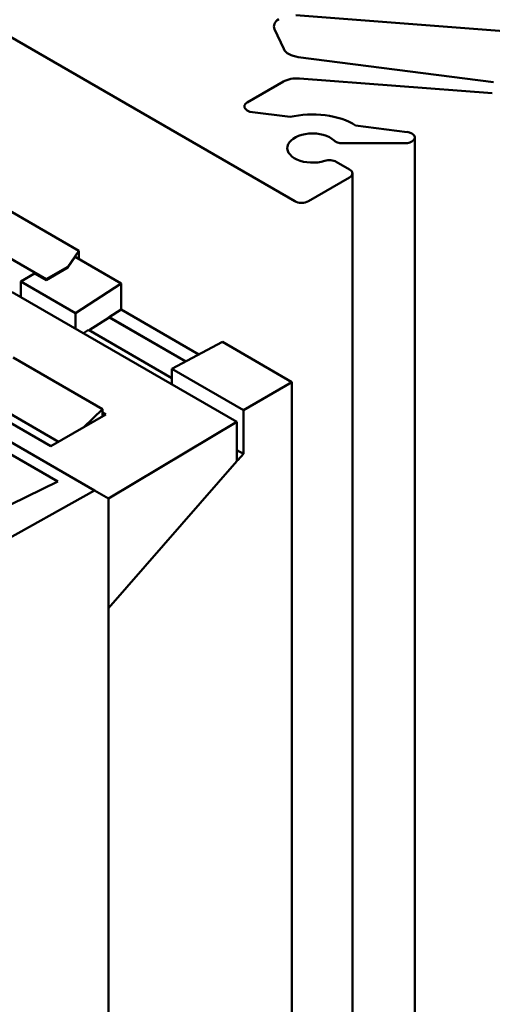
# Model space of a CAD drawing. Header units: millimetres. Extents: x 0 to 187, y 0 to 231.
# Tile 12 of 16: x 36 to 54, y 161 to 199. Entities that reach past the tile are written whole.
import ezdxf

# ---------------------------------------------------------------- set-up
doc = ezdxf.new("R2010")
doc.units = ezdxf.units.MM
doc.layers.add('Arêtes visibles(ISO)', color=7, linetype='Continuous', lineweight=50)

msp = doc.modelspace()

# ---------------------------------------------------------------- linework, layer by layer
at = {"layer": 'Arêtes visibles(ISO)'}
for p, q in [((46.509, 192.108), (23.228, 205.549)), ((57.854, 198.423), (46.556, 199.282)), ((45.734, 198.741), (46.086, 197.983)), ((46.648, 197.672), (54.19, 196.707)), ((54.142, 196.28), (46.699, 196.846)), ((46.071, 196.723), (44.68, 195.92)), ((44.68, 195.613), (44.778, 195.557)), ((44.778, 195.557), (46.332, 195.358)), ((48.861, 195.034), (50.852, 194.779)), ((51.146, 145.578), (51.146, 194.568)), ((50.827, 194.348), (48.352, 194.348)), ((51.036, 194.415), (50.986, 194.386)), ((31.558, 194.022), (38.179, 190.199)), ((48.116, 193.63), (48.631, 193.332)), ((36.91, 189.095), (29.645, 193.289)), ((48.631, 193.026), (47.04, 192.108)), ((48.74, 144.189), (48.74, 193.179)), ((38.179, 190.199), (37.743, 189.575)), ((37.743, 189.552), (38.027, 189.963)), ((38.027, 189.963), (39.809, 188.934)), ((38.179, 189.875), (38.179, 190.199)), ((36.91, 189.095), (37.743, 189.575)), ((37.743, 189.552), (37.743, 189.575)), ((36.46, 189.323), (35.934, 189.009)), ((36.46, 189.323), (36.91, 189.063)), ((36.91, 189.063), (37.743, 189.552)), ((35.934, 189.009), (35.934, 188.411)), ((35.934, 189.009), (38.05, 187.787)), ((36.91, 189.063), (36.91, 189.095)), ((38.05, 187.787), (39.809, 188.934)), ((39.809, 188.934), (39.809, 187.933)), ((44.274, 183.596), (35.602, 188.602)), ((38.05, 187.189), (38.05, 187.787)), ((39.341, 187.639), (39.809, 187.933)), ((39.809, 187.933), (42.813, 186.199)), ((39.341, 187.624), (38.571, 187.13)), ((39.341, 187.639), (42.303, 185.929)), ((39.341, 187.624), (39.341, 187.639)), ((42.29, 185.922), (39.341, 187.624)), ((38.352, 187.015), (38.552, 187.141)), ((41.764, 185.287), (38.552, 187.141)), ((43.717, 186.677), (41.764, 185.643)), ((43.717, 186.677), (46.403, 185.126)), ((30.043, 185.994), (38.784, 180.948)), ((39.085, 184.085), (35.638, 186.076)), ((41.764, 185.643), (41.764, 185.045)), ((41.764, 185.643), (44.531, 184.045)), ((37.364, 181.288), (30.451, 185.279)), ((46.403, 185.126), (44.531, 184.045)), ((46.403, 185.126), (46.403, 149.609)), ((37.096, 182.657), (33.384, 184.8)), ((34.327, 184.597), (37.392, 182.828)), ((39.217, 183.882), (37.096, 182.657)), ((39.085, 184.085), (38.349, 183.38)), ((39.082, 183.804), (39.085, 183.958)), ((39.085, 183.958), (39.085, 184.085)), ((39.085, 183.958), (39.217, 183.882)), ((44.531, 184.045), (44.531, 182.358)), ((39.323, 180.636), (44.274, 183.596)), ((44.274, 182.083), (44.274, 183.596)), ((44.274, 182.506), (44.531, 182.358)), ((44.531, 182.358), (44.312, 182.116)), ((39.323, 176.411), (44.274, 182.083)), ((44.274, 182.138), (44.312, 182.116)), ((44.312, 182.116), (44.274, 182.095)), ((37.364, 181.288), (35.551, 180.41)), ((38.784, 180.948), (32.994, 177.72)), ((38.784, 180.948), (39.323, 180.636)), ((39.323, 180.636), (39.323, 176.411)), ((39.323, 176.411), (39.323, 149.956))]:
    msp.add_line(p, q, dxfattribs=at)
for centre, major_axis, start_param, end_param in [((46.459, 198.853), (-0.75, 0), 5.563237, 6.544985), ((46.81, 198.095), (-0.75, 0), 0.261799, 0.807215), ((46.81, 198.095), (-0.75, 0), 0.807215, 1.35263), ((46.601, 196.416), (0.75, 0), 1.898046, 2.356194), ((46.601, 196.416), (0.75, 0), 1.439897, 1.898046), ((44.945, 195.766), (-0.375, 0), 5.497787, 6.283185), ((44.945, 195.766), (-0.375, 0), 0, 0.785398), ((47.199, 194.159), (2.25, 0), 1.35263, 1.966027), ((47.199, 194.159), (2.25, 0), 0.739233, 1.35263), ((47.199, 194.159), (-0.975, 0), 3.688734, 6.023317), ((50.771, 194.568), (0.375, 0), 0.283616, 1.35263), ((50.771, 194.568), (0.375, 0), 5.497787, 6.566801), ((47.199, 194.159), (-0.975, 0), 6.023317, 8.3579), ((48.352, 194.564), (-0.375, 0), 0.547141, 1.058969), ((48.352, 194.564), (-0.375, 0), 1.058969, 1.570796), ((50.827, 194.478), (-0.225, 0), 1.570796, 1.963495), ((50.827, 194.478), (-0.225, 0), 1.963495, 2.356194), ((47.851, 193.476), (0.375, 0), 1.430056, 2.074714), ((47.851, 193.476), (0.375, 0), 0.785398, 1.430056), ((48.365, 193.179), (0.375, 0), 0, 0.785398), ((48.365, 193.179), (0.375, 0), 5.497787, 6.283185), ((46.775, 192.261), (-0.375, 0), 0.785398, 1.570796), ((46.775, 192.261), (-0.375, 0), 1.570796, 2.356194)]:
    msp.add_ellipse(centre, major_axis=major_axis, ratio=0.57735, start_param=start_param, end_param=end_param, dxfattribs=at)

doc.saveas('drawing.dxf')
